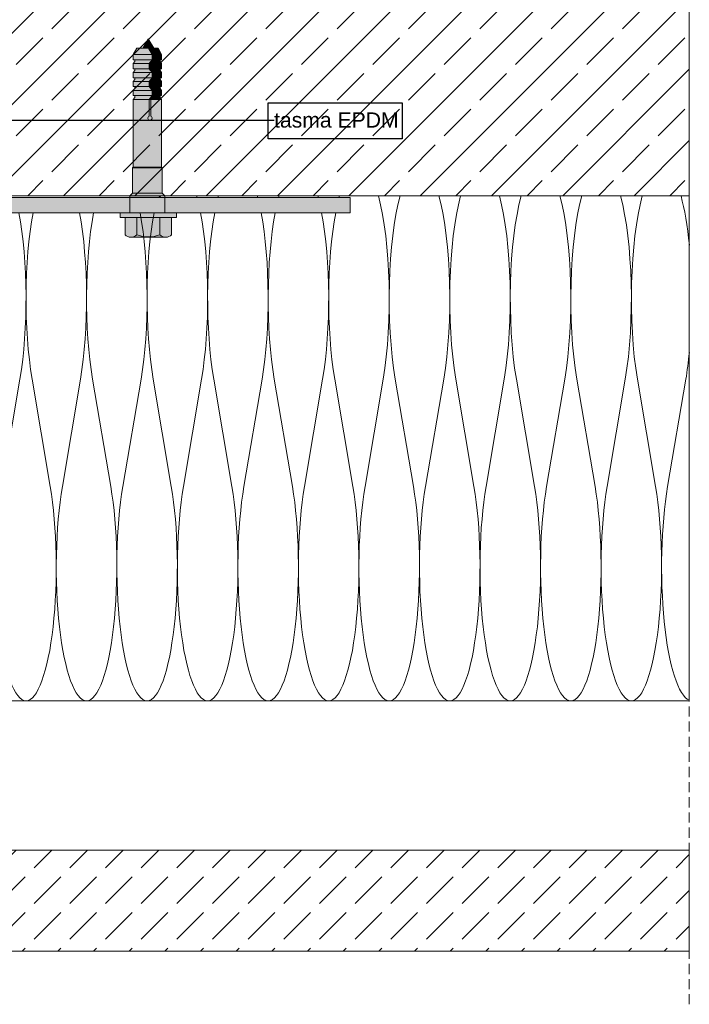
# Model space of a CAD drawing. Extents: x -106507 to -42801, y 48734 to 74234.
# Tile 41 of 69: x -49526 to -48198, y 59975 to 61925. Entities that reach past the tile are written whole.
import ezdxf

# ---------------------------------------------------------------- set-up
doc = ezdxf.new("R2010")
doc.units = 0
doc.header["$MEASUREMENT"] = 0
doc.linetypes.add('Hidden Line', pattern=[30, 20, -10])
for name, color, linetype, lineweight, true_color in [('2D - Ogólne_Pen_No__2', 7, 'Continuous', 15, 0x7f7f7f), ('2D Drafting - General_Pen_No__141', 7, 'Continuous', 0, 0xe8e8e8), ('2D Drafting - General_Pen_No__2', 7, 'Continuous', 15, 0x7f7f7f), ('2D Drafting - General_Pen_No__61', 7, 'Continuous', 20, 0x6a6a6a), ('2D Drafting - General_Pen_No__81', 7, 'Continuous', 20, 0x6a6a6a), ('Annotation - Label_Pen_No__5', 7, 'Continuous', 25, 0x40a5ff)]:
    doc.layers.add(name, color=color, linetype=linetype, lineweight=lineweight, true_color=true_color)
doc.layers.add('2D Drafting - General_Pen_No__121', color=255, linetype='Continuous', lineweight=0)
doc.styles.add('GENERATED_STYLE_2', font='arial.ttf')
doc.dimstyles.new('GENERATED_STYLE__7', dxfattribs={"dimtxt": 0.18, "dimasz": 91.2, "dimexe": 0.18, "dimexo": 0.0625, "dimgap": 0.09, "dimtad": 0, "dimtih": 1, "dimtoh": 1, "dimdec": 4, "dimzin": 0, "dimdsep": 46, "dimcen": 0.09, "dimadec": 0, "dimazin": 0, "dimtfac": 1, "dimtdec": 4, "dimtmove": 0, "dimatfit": 3, "dimldrblk": 'ARROWHEAD_5', "dimfxl": 0, "dimtolj": 1, "dimtzin": 0, "dimarcsym": 0})

# ---------------------------------------------------------------- blocks, each defined once
blk = doc.blocks.new('*X8')
at = {"layer": '2D Drafting - General_Pen_No__61', "linetype": 'Continuous'}
for p, q in [((-49525.3, 61213.6), (-49561.3, 61001.2)), ((-49501.3, 61213.6), (-49465.3, 61001.2)), ((-49405.3, 61213.6), (-49441.3, 61001.2)), ((-49381.3, 61213.6), (-49345.3, 61001.2)), ((-49285.3, 61213.6), (-49321.3, 61001.2)), ((-49261.3, 61213.6), (-49225.3, 61001.2)), ((-49165.3, 61213.6), (-49201.3, 61001.2)), ((-49141.3, 61213.6), (-49105.3, 61001.2)), ((-49045.3, 61213.6), (-49081.3, 61001.2)), ((-49021.3, 61213.6), (-48985.3, 61001.2)), ((-48925.3, 61213.6), (-48961.3, 61001.2)), ((-48901.3, 61213.6), (-48865.3, 61001.2)), ((-48805.3, 61213.6), (-48841.3, 61001.2)), ((-48781.3, 61213.6), (-48745.3, 61001.2)), ((-48685.3, 61213.6), (-48721.3, 61001.2)), ((-48661.3, 61213.6), (-48625.3, 61001.2)), ((-48565.3, 61213.6), (-48601.3, 61001.2)), ((-48541.3, 61213.6), (-48505.3, 61001.2)), ((-48445.3, 61213.6), (-48481.3, 61001.2)), ((-48421.3, 61213.6), (-48385.3, 61001.2)), ((-48325.3, 61213.6), (-48361.3, 61001.2)), ((-48301.3, 61213.6), (-48265.3, 61001.2)), ((-48205.3, 61213.6), (-48241.3, 61001.2)), ((-49609.3, 61142.6), (-49585.3, 61001.2))]:
    blk.add_line(p, q, dxfattribs=at)
for centre, start_param, end_param in [((-49213.3, 61372.8), 2.425755, 2.446168), ((-49093.3, 61372.8), 3.837017, 3.85743), ((-49093.3, 61372.8), 2.425755, 2.446168), ((-48973.3, 61372.8), 3.837017, 3.85743), ((-48973.3, 61372.8), 2.425755, 2.446168), ((-48853.3, 61372.8), 3.837017, 3.85743), ((-48853.3, 61372.8), 0.927295, 2.446168), ((-48733.3, 61372.8), 3.837017, 5.35589), ((-48733.3, 61372.8), 0.927295, 2.446168), ((-48613.3, 61372.8), 3.837017, 5.35589), ((-48613.3, 61372.8), 0.927295, 2.446168), ((-48493.3, 61372.8), 3.837017, 5.35589), ((-48493.3, 61372.8), 0.927295, 2.446168), ((-48373.3, 61372.8), 3.837017, 5.35589), ((-48373.3, 61372.8), 0.927295, 2.446168), ((-48253.3, 61372.8), 3.837017, 5.35589), ((-48253.3, 61372.8), 1.983009, 2.446168), ((-49573.3, 61372.8), 4.015923, 4.368414), ((-49573.3, 61372.8), 0.927295, 2.267262), ((-49453.3, 61372.8), 4.015923, 5.35589), ((-49453.3, 61372.8), 0.927295, 2.267262), ((-49333.3, 61372.8), 4.015923, 5.35589), ((-49333.3, 61372.8), 0.927295, 2.267262), ((-49213.3, 61372.8), 4.015923, 5.35589), ((-49213.3, 61372.8), 0.927295, 2.267262), ((-49093.3, 61372.8), 4.015923, 5.35589), ((-49093.3, 61372.8), 0.927295, 2.267262), ((-48973.3, 61372.8), 4.015923, 5.35589), ((-48973.3, 61372.8), 0.927295, 2.267262), ((-48853.3, 61372.8), 4.015923, 5.35589), ((-49693.3, 61372.8), 1.914771, 2.020347), ((-48253.3, 61372.8), 0.927295, 1.158584), ((-49633.3, 60842), 0.412218, 2.214297), ((-49513.3, 60842), 4.068888, 6.283185), ((-49513.3, 60842), 0, 2.214297), ((-49393.3, 60842), 4.068888, 6.283185), ((-49393.3, 60842), 0, 2.214297), ((-49273.3, 60842), 4.068888, 6.283185), ((-49273.3, 60842), 0, 2.214297), ((-49153.3, 60842), 4.068888, 6.283185), ((-49153.3, 60842), 0, 2.214297), ((-49033.3, 60842), 4.068888, 6.283185), ((-49033.3, 60842), 0, 2.214297), ((-48913.3, 60842), 4.068888, 6.283185), ((-48913.3, 60842), 0, 2.214297), ((-48793.3, 60842), 4.068888, 6.283185), ((-48793.3, 60842), 0, 2.214297), ((-48673.3, 60842), 4.068888, 6.283185), ((-48673.3, 60842), 0, 2.214297), ((-48553.3, 60842), 4.068888, 6.283185), ((-48553.3, 60842), 0, 2.214297), ((-48433.3, 60842), 4.068888, 6.283185), ((-48433.3, 60842), 0, 2.214297), ((-48313.3, 60842), 4.068888, 6.283185), ((-48313.3, 60842), 0, 2.214297), ((-48193.3, 60842), 4.068888, 6.199324)]:
    blk.add_ellipse(centre, major_axis=(0, -265.4), ratio=0.226067, start_param=start_param, end_param=end_param, dxfattribs=at)
blk = doc.blocks.new('Fill_4')
at = {"layer": '2D Drafting - General_Pen_No__2', "linetype": 'Continuous'}
for p, q in [((-48840.8, 61576.6), (-49237.8, 61576.6)), ((-49237.8, 61576.6), (-49237.8, 61573.1)), ((-49237.8, 61573.1), (-48870.8, 61573.1)), ((-48870.8, 61573.1), (-48870.8, 61543.1)), ((-48198.4, 61576.6), (-48840.8, 61576.6)), ((-48198.4, 61543.1), (-48198.4, 61576.6)), ((-49609.3, 61543.1), (-49639.3, 61543.1)), ((-49639.3, 61543.1), (-49639.3, 61462.3)), ((-49488, 61543.1), (-49609.3, 61543.1)), ((-49296.7, 61543.1), (-49488, 61543.1)), ((-49184.9, 61543.1), (-49296.7, 61543.1)), ((-48930, 61543.1), (-49184.9, 61543.1)), ((-48870.8, 61543.1), (-48930, 61543.1)), ((-48198.4, 60576.6), (-48198.4, 61543.1)), ((-49639.3, 61462.3), (-49609.3, 61462.3)), ((-49609.3, 61462.3), (-49609.3, 61364.9)), ((-49609.3, 61364.9), (-49609.3, 61232.3)), ((-49609.3, 61232.3), (-49609.3, 61188.6)), ((-49609.3, 61188.6), (-49609.3, 61141.9)), ((-49609.3, 61141.9), (-49609.3, 60687.3)), ((-49609.3, 60687.3), (-49609.3, 60606.6)), ((-49609.3, 60606.6), (-49609.3, 60576.6)), ((-49609.3, 60576.6), (-49579.3, 60576.6)), ((-49579.3, 60576.6), (-48198.4, 60576.6))]:
    blk.add_line(p, q, dxfattribs=at)
at = {"layer": '2D Drafting - General_Pen_No__61', "linetype": 'Continuous'}
blk.add_blockref('*X8', (0, 0), dxfattribs=at)
blk = doc.blocks.new('ARROWHEAD_5')
at = {"color": 0, "linetype": 'Continuous', "lineweight": 0}
blk.add_line((0, 0), (-1, 0), dxfattribs=at)
blk.add_solid([(-1, 0.2679), (0, 0), (-1, -0.2679), (-1, 0.2679)], dxfattribs=at)

msp = doc.modelspace()

# ---------------------------------------------------------------- hatches: boundary and pattern name
at = {"layer": '2D Drafting - General_Pen_No__121', "linetype": 'Continuous'}
for points in [[(-49270.9, 61887.66), (-49281.71, 61868.93), (-49260.08, 61868.93)], [(-49293.67, 61868.93), (-49300.82, 61856.55), (-49263.33, 61856.55), (-49270.48, 61868.93)], [(-49300.82, 61846.2), (-49263.33, 61846.2), (-49263.33, 61856.55), (-49300.82, 61856.55)], [(-49270.48, 61868.93), (-49263.33, 61856.55), (-49260.37, 61856.55), (-49267.52, 61868.93)], [(-49267.52, 61868.93), (-49260.37, 61856.55), (-49244.46, 61856.55), (-49251.61, 61868.93)], [(-49260.37, 61846.2), (-49260.37, 61856.55), (-49263.33, 61856.55), (-49263.33, 61846.2)], [(-49260.37, 61846.2), (-49244.46, 61846.2), (-49244.46, 61856.55), (-49260.37, 61856.55)], [(-49297.86, 61846.2), (-49297.86, 61842.5), (-49300.82, 61838.76), (-49269.08, 61838.76), (-49263.33, 61846.2)], [(-49300.82, 61838.76), (-49300.82, 61828.4), (-49269.08, 61828.4), (-49269.08, 61838.76)], [(-49266.12, 61838.76), (-49260.37, 61846.2), (-49263.33, 61846.2), (-49269.08, 61838.76)], [(-49266.12, 61828.4), (-49266.12, 61838.76), (-49269.08, 61838.76), (-49269.08, 61828.4)], [(-49247.42, 61846.2), (-49260.37, 61846.2), (-49266.12, 61838.76), (-49244.46, 61838.76), (-49247.42, 61842.5)], [(-49244.46, 61838.76), (-49266.12, 61838.76), (-49266.12, 61828.4), (-49244.46, 61828.4)], [(-49297.86, 61828.4), (-49297.86, 61824.7), (-49300.82, 61820.96), (-49263.33, 61820.96), (-49269.08, 61828.4)], [(-49300.82, 61820.96), (-49300.82, 61810.6), (-49263.33, 61810.6), (-49263.33, 61820.96)], [(-49269.08, 61828.4), (-49263.33, 61820.96), (-49260.37, 61820.96), (-49266.12, 61828.4)], [(-49247.42, 61828.4), (-49266.12, 61828.4), (-49260.37, 61820.96), (-49244.46, 61820.96), (-49247.42, 61824.7)], [(-49263.33, 61820.96), (-49263.33, 61810.6), (-49260.37, 61810.6), (-49260.37, 61820.96)], [(-49244.46, 61820.96), (-49260.37, 61820.96), (-49260.37, 61810.6), (-49244.46, 61810.6)], [(-49297.86, 61810.6), (-49297.86, 61806.91), (-49300.82, 61803.16), (-49269.08, 61803.16), (-49263.33, 61810.6)], [(-49300.82, 61792.81), (-49269.08, 61792.81), (-49269.08, 61803.16), (-49300.82, 61803.16)], [(-49263.33, 61810.6), (-49269.08, 61803.16), (-49266.12, 61803.16), (-49260.37, 61810.6)], [(-49266.12, 61792.81), (-49266.12, 61803.16), (-49269.08, 61803.16), (-49269.08, 61792.81)], [(-49266.12, 61803.16), (-49244.46, 61803.16), (-49247.42, 61806.91), (-49247.42, 61810.6), (-49260.37, 61810.6)], [(-49244.46, 61803.16), (-49266.12, 61803.16), (-49266.12, 61792.81), (-49244.46, 61792.81)], [(-49297.86, 61792.81), (-49297.86, 61789.11), (-49300.82, 61785.37), (-49263.33, 61785.37), (-49269.08, 61792.81)], [(-49300.82, 61775.01), (-49263.33, 61775.01), (-49263.33, 61785.37), (-49300.82, 61785.37)], [(-49269.08, 61792.81), (-49263.33, 61785.37), (-49260.37, 61785.37), (-49266.12, 61792.81)], [(-49247.42, 61792.81), (-49266.12, 61792.81), (-49260.37, 61785.37), (-49244.46, 61785.37), (-49247.42, 61789.11)], [(-49260.37, 61775.01), (-49260.37, 61785.37), (-49263.33, 61785.37), (-49263.33, 61775.01)], [(-49244.46, 61785.37), (-49260.37, 61785.37), (-49260.37, 61775.01), (-49244.46, 61775.01)], [(-49297.86, 61775.01), (-49297.86, 61771.31), (-49300.82, 61767.57), (-49269.08, 61767.57), (-49263.33, 61775.01)], [(-49300.82, 61633.15), (-49244.46, 61633.15), (-49244.46, 61767.57), (-49266.12, 61767.57), (-49266.12, 61734.26, -5.4750432), (-49269.08, 61734.26), (-49269.08, 61767.57), (-49300.82, 61767.57)], [(-49269.08, 61767.57), (-49269.08, 61734.26, 5.4750432), (-49266.12, 61734.26), (-49266.12, 61767.57)], [(-49266.12, 61767.57), (-49260.37, 61775.01), (-49263.33, 61775.01), (-49269.08, 61767.57)], [(-49247.42, 61775.01), (-49260.37, 61775.01), (-49266.12, 61767.57), (-49244.46, 61767.57), (-49247.42, 61771.31)], [(-49302.06, 61631.91), (-49243.22, 61631.91), (-49244.46, 61633.15), (-49300.82, 61633.15)], [(-49302.06, 61582.16), (-49243.22, 61582.16), (-49243.22, 61631.91), (-49302.06, 61631.91)], [(-49307.38, 61576.57), (-49237.8, 61576.57), (-49237.8, 61576.75), (-49243.22, 61582.16), (-49301.96, 61582.16), (-49307.38, 61576.75)], [(-49307.48, 61543.06), (-49270.8, 61543.06), (-49237.8, 61543.06), (-49237.8, 61573.06), (-49273.72, 61573.06), (-49307.48, 61573.06)], [(-49307.48, 61573.06), (-49307.48, 61543.06), (-49270.8, 61543.06), (-49237.8, 61543.06), (-49237.8, 61573.06), (-49274.67, 61573.06)], [(-49307.38, 61573.06), (-49274.67, 61573.06), (-49250.32, 61573.06), (-49245.95, 61576.57), (-49307.38, 61576.57)], [(-49270.8, 61543.06), (-49326.72, 61543.06), (-49326.72, 61533.74), (-49270.8, 61533.74), (-49214.88, 61533.74), (-49214.88, 61543.06)], [(-49317.01, 61533.74), (-49317.01, 61499.57, 0.4195601), (-49293.71, 61499.57), (-49293.71, 61533.74)], [(-49293.71, 61533.74), (-49293.71, 61499.57, 0.092424), (-49270.8, 61495.3, 0.092424), (-49247.89, 61499.57), (-49247.89, 61533.74), (-49270.8, 61533.74)], [(-49247.89, 61533.74), (-49247.89, 61499.57, 0.4195601), (-49224.59, 61499.57), (-49224.59, 61533.74)], [(-49270.8, 61495.3, -0.092424), (-49293.71, 61499.57, -0.201281), (-49305.36, 61494.68), (-49236.24, 61494.68, -0.201281), (-49247.89, 61499.57, -0.092424)]]:
    msp.add_hatch(color=256, dxfattribs=at).paths.add_polyline_path(points, flags=0)
at = {"layer": '2D Drafting - General_Pen_No__141', "linetype": 'Continuous'}
for points in [[(-49670.8, 61078.55), (-49670.8, 61562.3), (-49670.8, 61573.06), (-49307.48, 61573.06), (-49307.48, 61543.06), (-49326.72, 61543.06), (-49639.29, 61543.06), (-49639.29, 61079.64), (-49640.38, 61078.55), (-49657.83, 61078.55), (-49660.02, 61086.75), (-49668.22, 61078.55)], [(-48870.8, 61573.06), (-48870.8, 61543.06), (-49237.8, 61543.06), (-49237.8, 61573.06)]]:
    msp.add_hatch(color=256, dxfattribs=at).paths.add_polyline_path(points, flags=0)
at = {"layer": '2D Drafting - General_Pen_No__81', "linetype": 'Continuous'}
h = msp.add_hatch(dxfattribs=at)
h.set_pattern_fill('Solid___Dashed', color=256, style=0, pattern_type=2)
h.set_pattern_definition([(45, (0, 0), (-70.71068, 70.71068), []), (45, (-35.36, 35.36), (-70.71068, 70.71068), [75, -25])])
h.paths.add_polyline_path([(-49375.49, 63244.64), (-49866.42, 63244.64), (-49866.42, 62433.81), (-49866.42, 62335.19), (-49866.42, 62165.52), (-49866.42, 62080.84), (-49866.42, 61868.3), (-49866.42, 61772.19), (-49866.42, 61672.7), (-49866.42, 61576.57), (-49825.61, 61576.57), (-49821.4, 61576.57), (-49796.42, 61576.57), (-49753.61, 61576.57), (-49720.92, 61576.57), (-49574.69, 61576.57), (-49537.41, 61576.57), (-49367.07, 61576.57), (-48198.36, 61576.57), (-48198.36, 62112.35), (-49330.64, 62112.35), (-49330.64, 62565.32), (-49330.64, 63244.64)], flags=0)
h = msp.add_hatch(dxfattribs=at)
h.set_pattern_fill('Beton', color=256, style=0, pattern_type=2)
h.set_pattern_definition([(45, (0, 0), (-70.71068, 70.71068), [75, -25]), (45, (7e-15, 70.71), (-70.71068, 70.71068), [75, -25])])
h.paths.add_polyline_path([(-48198.36, 60080.85), (-51131.6, 60080.85), (-51131.6, 60080.93), (-51316.51, 60080.93), (-51316.51, 60100.93), (-51136.6, 60280.85), (-48198.36, 60280.85)], flags=0)

# ---------------------------------------------------------------- linework, layer by layer
at = {"layer": '2D - Ogólne_Pen_No__2', "linetype": 'Continuous'}
for p, q in [((-49281.71, 61868.93), (-49270.9, 61887.66)), ((-49260.08, 61868.93), (-49270.9, 61887.66)), ((-49293.67, 61868.93), (-49300.82, 61856.55)), ((-49300.82, 61856.55), (-49300.82, 61846.2)), ((-49244.46, 61856.55), (-49300.82, 61856.55)), ((-49251.61, 61868.93), (-49293.67, 61868.93)), ((-49270.48, 61868.93), (-49263.33, 61856.55)), ((-49267.52, 61868.93), (-49260.37, 61856.55)), ((-49263.33, 61856.55), (-49263.33, 61846.2)), ((-49260.37, 61856.55), (-49260.37, 61846.2)), ((-49251.61, 61868.93), (-49244.46, 61856.55)), ((-49244.46, 61856.55), (-49244.46, 61846.2)), ((-49244.46, 61846.2), (-49300.82, 61846.2)), ((-49297.86, 61842.5), (-49300.82, 61838.76)), ((-49300.82, 61838.76), (-49300.82, 61828.4)), ((-49244.46, 61838.76), (-49300.82, 61838.76)), ((-49297.86, 61846.2), (-49297.86, 61842.5)), ((-49263.33, 61846.2), (-49269.08, 61838.76)), ((-49269.08, 61838.76), (-49269.08, 61828.4)), ((-49260.37, 61846.2), (-49266.12, 61838.76)), ((-49266.12, 61838.76), (-49266.12, 61828.4)), ((-49247.42, 61846.2), (-49247.42, 61842.5)), ((-49247.42, 61842.5), (-49244.46, 61838.76)), ((-49244.46, 61838.76), (-49244.46, 61828.4)), ((-49300.82, 61828.4), (-49297.86, 61828.4)), ((-49244.46, 61828.4), (-49300.82, 61828.4)), ((-49297.86, 61824.7), (-49300.82, 61820.96)), ((-49300.82, 61820.96), (-49300.82, 61810.6)), ((-49244.46, 61820.96), (-49300.82, 61820.96)), ((-49297.86, 61828.4), (-49297.86, 61824.7)), ((-49269.08, 61828.4), (-49263.33, 61820.96)), ((-49266.12, 61828.4), (-49260.37, 61820.96)), ((-49263.33, 61820.96), (-49263.33, 61810.6)), ((-49260.37, 61820.96), (-49260.37, 61810.6)), ((-49247.42, 61828.4), (-49247.42, 61824.7)), ((-49244.46, 61828.4), (-49247.42, 61828.4)), ((-49247.42, 61824.7), (-49244.46, 61820.96)), ((-49244.46, 61820.96), (-49244.46, 61810.6)), ((-49300.82, 61810.6), (-49297.86, 61810.6)), ((-49244.46, 61810.6), (-49300.82, 61810.6)), ((-49297.86, 61806.91), (-49300.82, 61803.16)), ((-49300.82, 61803.16), (-49300.82, 61792.81)), ((-49244.46, 61803.16), (-49300.82, 61803.16)), ((-49297.86, 61810.6), (-49297.86, 61806.91)), ((-49263.33, 61810.6), (-49269.08, 61803.16)), ((-49269.08, 61803.16), (-49269.08, 61792.81)), ((-49260.37, 61810.6), (-49266.12, 61803.16)), ((-49266.12, 61803.16), (-49266.12, 61792.81)), ((-49247.42, 61810.6), (-49247.42, 61806.91)), ((-49244.46, 61810.6), (-49247.42, 61810.6)), ((-49247.42, 61806.91), (-49244.46, 61803.16)), ((-49244.46, 61803.16), (-49244.46, 61792.81)), ((-49300.82, 61792.81), (-49297.86, 61792.81)), ((-49244.46, 61792.81), (-49300.82, 61792.81)), ((-49297.86, 61789.11), (-49300.82, 61785.37)), ((-49300.82, 61785.37), (-49300.82, 61775.01)), ((-49244.46, 61785.37), (-49300.82, 61785.37)), ((-49297.86, 61792.81), (-49297.86, 61789.11)), ((-49269.08, 61792.81), (-49263.33, 61785.37)), ((-49266.12, 61792.81), (-49260.37, 61785.37)), ((-49263.33, 61785.37), (-49263.33, 61775.01)), ((-49260.37, 61785.37), (-49260.37, 61775.01)), ((-49247.42, 61792.81), (-49247.42, 61789.11)), ((-49244.46, 61792.81), (-49247.42, 61792.81)), ((-49247.42, 61789.11), (-49244.46, 61785.37)), ((-49244.46, 61785.37), (-49244.46, 61775.01)), ((-49300.82, 61775.01), (-49297.86, 61775.01)), ((-49244.46, 61775.01), (-49300.82, 61775.01)), ((-49297.86, 61771.31), (-49300.82, 61767.57)), ((-49300.82, 61767.57), (-49300.82, 61633.15)), ((-49244.46, 61767.57), (-49300.82, 61767.57)), ((-49297.86, 61775.01), (-49297.86, 61771.31)), ((-49263.33, 61775.01), (-49269.08, 61767.57)), ((-49269.08, 61767.57), (-49269.08, 61734.26)), ((-49260.37, 61775.01), (-49266.12, 61767.57)), ((-49266.12, 61767.57), (-49266.12, 61734.26)), ((-49247.42, 61775.01), (-49247.42, 61771.31)), ((-49244.46, 61775.01), (-49247.42, 61775.01)), ((-49247.42, 61771.31), (-49244.46, 61767.57)), ((-49244.46, 61767.57), (-49244.46, 61633.15)), ((-49300.82, 61633.15), (-49302.06, 61631.91)), ((-49302.06, 61631.91), (-49302.06, 61582.16)), ((-49243.22, 61631.91), (-49302.06, 61631.91)), ((-49300.82, 61633.15), (-49244.46, 61633.15)), ((-49244.46, 61633.15), (-49243.22, 61631.91)), ((-49243.22, 61631.91), (-49243.22, 61582.16)), ((-49302.06, 61582.16), (-49307.48, 61576.75)), ((-49301.96, 61582.16), (-49307.38, 61576.75)), ((-49243.22, 61582.16), (-49302.06, 61582.16)), ((-49243.22, 61582.16), (-49237.8, 61576.75)), ((-49307.48, 61576.75), (-49307.48, 61573.06)), ((-49307.48, 61573.06), (-49273.72, 61573.06)), ((-49307.38, 61576.75), (-49307.38, 61573.06)), ((-49307.38, 61573.06), (-49273.63, 61573.06)), ((-49237.8, 61573.06), (-49274.67, 61573.06)), ((-49237.8, 61576.75), (-49237.8, 61573.06))]:
    msp.add_line(p, q, dxfattribs=at)
msp.add_arc((-49267.6, 61730.35), 4.18, 110.70161, 69.29839, dxfattribs=at)
at = {"layer": '2D Drafting - General_Pen_No__2', "linetype": 'Hidden Line'}
msp.add_line((-48198.36, 59975.43), (-48198.36, 62462.28), dxfattribs=at)
at = {"layer": '2D Drafting - General_Pen_No__2', "linetype": 'Continuous'}
for p, q in [((-49307.48, 61543.06), (-49307.48, 61573.06)), ((-49237.8, 61543.06), (-49237.8, 61573.06)), ((-49326.72, 61533.74), (-49326.72, 61543.06)), ((-49326.72, 61543.06), (-49270.8, 61543.06)), ((-49214.88, 61543.06), (-49270.8, 61543.06)), ((-49214.88, 61533.74), (-49214.88, 61543.06)), ((-49270.8, 61533.74), (-49326.72, 61533.74)), ((-49317.01, 61499.57), (-49317.01, 61533.74)), ((-49293.71, 61499.57), (-49293.71, 61533.74)), ((-49270.8, 61533.74), (-49214.88, 61533.74)), ((-49247.89, 61499.57), (-49247.89, 61533.74)), ((-49224.59, 61499.57), (-49224.59, 61533.74)), ((-49305.36, 61494.68), (-49236.24, 61494.68))]:
    msp.add_line(p, q, dxfattribs=at)
at = {"layer": '2D Drafting - General_Pen_No__2', "linetype": 'Continuous', "flags": 128}
for points in [[(-49375.49, 63244.64), (-49866.42, 63244.64), (-49866.42, 62433.81), (-49866.42, 62335.19), (-49866.42, 62165.52), (-49866.42, 62080.84), (-49866.42, 61868.3), (-49866.42, 61772.19), (-49866.42, 61672.7), (-49866.42, 61576.57), (-49825.61, 61576.57), (-49821.4, 61576.57), (-49796.42, 61576.57), (-49753.61, 61576.57), (-49720.92, 61576.57), (-49574.69, 61576.57), (-49537.41, 61576.57), (-49367.07, 61576.57), (-48198.36, 61576.57), (-48198.36, 62112.35), (-49330.64, 62112.35), (-49330.64, 62565.32), (-49330.64, 63244.64)], [(-49270.9, 61887.66), (-49281.71, 61868.93), (-49260.08, 61868.93)], [(-49293.67, 61868.93), (-49300.82, 61856.55), (-49263.33, 61856.55), (-49270.48, 61868.93)], [(-49300.82, 61846.2), (-49263.33, 61846.2), (-49263.33, 61856.55), (-49300.82, 61856.55)], [(-49270.48, 61868.93), (-49263.33, 61856.55), (-49260.37, 61856.55), (-49267.52, 61868.93)], [(-49267.52, 61868.93), (-49260.37, 61856.55), (-49244.46, 61856.55), (-49251.61, 61868.93)], [(-49260.37, 61846.2), (-49260.37, 61856.55), (-49263.33, 61856.55), (-49263.33, 61846.2)], [(-49260.37, 61846.2), (-49244.46, 61846.2), (-49244.46, 61856.55), (-49260.37, 61856.55)], [(-49297.86, 61846.2), (-49297.86, 61842.5), (-49300.82, 61838.76), (-49269.08, 61838.76), (-49263.33, 61846.2)], [(-49300.82, 61838.76), (-49300.82, 61828.4), (-49269.08, 61828.4), (-49269.08, 61838.76)], [(-49266.12, 61838.76), (-49260.37, 61846.2), (-49263.33, 61846.2), (-49269.08, 61838.76)], [(-49266.12, 61828.4), (-49266.12, 61838.76), (-49269.08, 61838.76), (-49269.08, 61828.4)], [(-49247.42, 61846.2), (-49260.37, 61846.2), (-49266.12, 61838.76), (-49244.46, 61838.76), (-49247.42, 61842.5)], [(-49244.46, 61838.76), (-49266.12, 61838.76), (-49266.12, 61828.4), (-49244.46, 61828.4)], [(-49297.86, 61828.4), (-49297.86, 61824.7), (-49300.82, 61820.96), (-49263.33, 61820.96), (-49269.08, 61828.4)], [(-49300.82, 61820.96), (-49300.82, 61810.6), (-49263.33, 61810.6), (-49263.33, 61820.96)], [(-49269.08, 61828.4), (-49263.33, 61820.96), (-49260.37, 61820.96), (-49266.12, 61828.4)], [(-49247.42, 61828.4), (-49266.12, 61828.4), (-49260.37, 61820.96), (-49244.46, 61820.96), (-49247.42, 61824.7)], [(-49263.33, 61820.96), (-49263.33, 61810.6), (-49260.37, 61810.6), (-49260.37, 61820.96)], [(-49244.46, 61820.96), (-49260.37, 61820.96), (-49260.37, 61810.6), (-49244.46, 61810.6)], [(-49297.86, 61810.6), (-49297.86, 61806.91), (-49300.82, 61803.16), (-49269.08, 61803.16), (-49263.33, 61810.6)], [(-49300.82, 61792.81), (-49269.08, 61792.81), (-49269.08, 61803.16), (-49300.82, 61803.16)], [(-49263.33, 61810.6), (-49269.08, 61803.16), (-49266.12, 61803.16), (-49260.37, 61810.6)], [(-49266.12, 61792.81), (-49266.12, 61803.16), (-49269.08, 61803.16), (-49269.08, 61792.81)], [(-49266.12, 61803.16), (-49244.46, 61803.16), (-49247.42, 61806.91), (-49247.42, 61810.6), (-49260.37, 61810.6)], [(-49244.46, 61803.16), (-49266.12, 61803.16), (-49266.12, 61792.81), (-49244.46, 61792.81)], [(-49297.86, 61792.81), (-49297.86, 61789.11), (-49300.82, 61785.37), (-49263.33, 61785.37), (-49269.08, 61792.81)], [(-49300.82, 61775.01), (-49263.33, 61775.01), (-49263.33, 61785.37), (-49300.82, 61785.37)], [(-49269.08, 61792.81), (-49263.33, 61785.37), (-49260.37, 61785.37), (-49266.12, 61792.81)], [(-49247.42, 61792.81), (-49266.12, 61792.81), (-49260.37, 61785.37), (-49244.46, 61785.37), (-49247.42, 61789.11)], [(-49260.37, 61775.01), (-49260.37, 61785.37), (-49263.33, 61785.37), (-49263.33, 61775.01)], [(-49244.46, 61785.37), (-49260.37, 61785.37), (-49260.37, 61775.01), (-49244.46, 61775.01)], [(-49297.86, 61775.01), (-49297.86, 61771.31), (-49300.82, 61767.57), (-49269.08, 61767.57), (-49263.33, 61775.01)], [(-49266.12, 61767.57), (-49260.37, 61775.01), (-49263.33, 61775.01), (-49269.08, 61767.57)], [(-49247.42, 61775.01), (-49260.37, 61775.01), (-49266.12, 61767.57), (-49244.46, 61767.57), (-49247.42, 61771.31)], [(-49302.06, 61631.91), (-49243.22, 61631.91), (-49244.46, 61633.15), (-49300.82, 61633.15)], [(-49302.06, 61582.16), (-49243.22, 61582.16), (-49243.22, 61631.91), (-49302.06, 61631.91)], [(-49307.38, 61576.57), (-49237.8, 61576.57), (-49237.8, 61576.75), (-49243.22, 61582.16), (-49301.96, 61582.16), (-49307.38, 61576.75)], [(-49670.8, 61078.55), (-49670.8, 61562.3), (-49670.8, 61573.06), (-49307.48, 61573.06), (-49307.48, 61543.06), (-49326.72, 61543.06), (-49639.29, 61543.06), (-49639.29, 61079.64), (-49640.38, 61078.55), (-49657.83, 61078.55), (-49660.02, 61086.75), (-49668.22, 61078.55)], [(-49307.48, 61543.06), (-49270.8, 61543.06), (-49237.8, 61543.06), (-49237.8, 61573.06), (-49273.72, 61573.06), (-49307.48, 61573.06)], [(-49307.48, 61573.06), (-49307.48, 61543.06), (-49270.8, 61543.06), (-49237.8, 61543.06), (-49237.8, 61573.06), (-49274.67, 61573.06)], [(-49307.38, 61573.06), (-49274.67, 61573.06), (-49250.32, 61573.06), (-49245.95, 61576.57), (-49307.38, 61576.57)], [(-48870.8, 61573.06), (-48870.8, 61543.06), (-49237.8, 61543.06), (-49237.8, 61573.06)], [(-49270.8, 61543.06), (-49326.72, 61543.06), (-49326.72, 61533.74), (-49270.8, 61533.74), (-49214.88, 61533.74), (-49214.88, 61543.06)], [(-48198.36, 60080.85), (-51131.6, 60080.85), (-51131.6, 60080.93), (-51316.51, 60080.93), (-51316.51, 60100.93), (-51136.6, 60280.85), (-48198.36, 60280.85)]]:
    msp.add_lwpolyline(points, close=True, dxfattribs=at)
for points in [[(-49300.82, 61633.15), (-49244.46, 61633.15), (-49244.46, 61767.57), (-49266.12, 61767.57), (-49266.12, 61734.26, -5.4750432), (-49269.08, 61734.26), (-49269.08, 61767.57), (-49300.82, 61767.57)], [(-49269.08, 61767.57), (-49269.08, 61734.26, 5.4750432), (-49266.12, 61734.26), (-49266.12, 61767.57)], [(-49317.01, 61533.74), (-49317.01, 61499.57, 0.4195601), (-49293.71, 61499.57), (-49293.71, 61533.74)], [(-49293.71, 61533.74), (-49293.71, 61499.57, 0.092424), (-49270.8, 61495.3, 0.092424), (-49247.89, 61499.57), (-49247.89, 61533.74), (-49270.8, 61533.74)], [(-49247.89, 61533.74), (-49247.89, 61499.57, 0.4195601), (-49224.59, 61499.57), (-49224.59, 61533.74)], [(-49270.8, 61495.3, -0.092424), (-49293.71, 61499.57, -0.201281), (-49305.36, 61494.68), (-49236.24, 61494.68, -0.201281), (-49247.89, 61499.57, -0.092424)]]:
    msp.add_lwpolyline(points, format="xyb", close=True, dxfattribs=at)
at = {"layer": '2D Drafting - General_Pen_No__2', "linetype": 'Continuous'}
for centre, radius, start, end in [((-49305.36, 61511.01), 16.33, 224.47805, 315.52195), ((-49270.8, 61558.88), 63.58, 248.87798, 270), ((-49270.8, 61558.88), 63.58, 270, 291.12202), ((-49236.24, 61511.01), 16.33, 224.47805, 315.52195)]:
    msp.add_arc(centre, radius, start, end, dxfattribs=at)
at = {"layer": 'Annotation - Label_Pen_No__5', "linetype": 'Continuous', "flags": 128}
msp.add_lwpolyline([(-49033.56, 61760.65), (-48767.36, 61760.65), (-48767.36, 61689.51), (-49033.56, 61689.51)], close=True, dxfattribs=at)

# ---------------------------------------------------------------- block references
at = {"layer": '2D Drafting - General_Pen_No__61', "linetype": 'Continuous'}
msp.add_blockref('Fill_4', (0, 0), dxfattribs=at)

# ---------------------------------------------------------------- texts
at = {"layer": 'Annotation - Label_Pen_No__5', "linetype": 'Continuous', "insert": (-49021.56, 61726.56), "char_height": 30, "width": 242.195, "attachment_point": 4, "style": 'GENERATED_STYLE_2'}
msp.add_mtext('{tasma EPDM}', dxfattribs=at)

# ---------------------------------------------------------------- leaders
at = {"layer": 'Annotation - Label_Pen_No__5', "linetype": 'Continuous', "annotation_type": 0, "has_hookline": 1, "hookline_direction": 0}
for points, text_width in [([(-51162.15, 61652.78), (-50596.37, 62634.21), (-49221.65, 62634.21)], 242.76), ([(-51082.76, 61691.95), (-50596.37, 62532.05), (-49221.65, 62532.05)], 205.62), ([(-50383.08, 61882.08), (-50003.68, 62433.49), (-49221.65, 62433.49)], 174.66), ([(-51157.23, 61521.79), (-50738.79, 61726.56), (-49021.65, 61726.56)], 242.76)]:
    msp.add_leader(points, dimstyle='GENERATED_STYLE__7', dxfattribs=dict(at, text_width=text_width))

doc.saveas('drawing.dxf')
